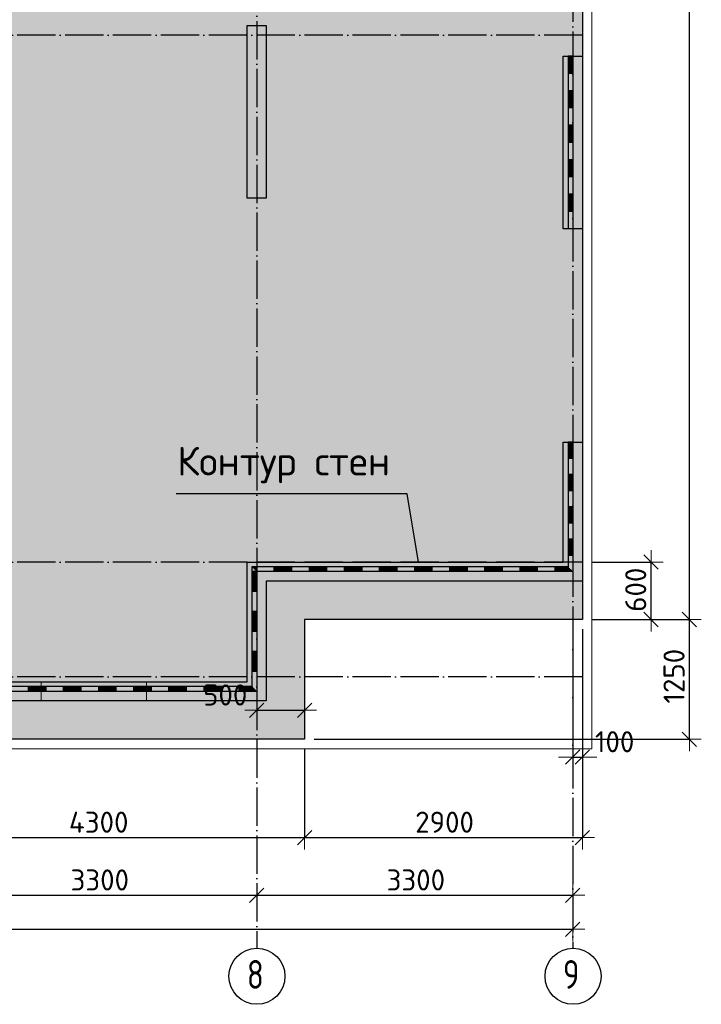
# Model space of a CAD drawing. Header units: millimetres. Extents: x -3483 to 105345, y -283423 to 72284.
# Tile 69 of 157: x 19275 to 26392, y -3417 to 6862. Entities that reach past the tile are written whole.
import ezdxf

# ---------------------------------------------------------------- set-up
doc = ezdxf.new("R2010")
doc.units = ezdxf.units.MM
doc.header["$PDMODE"] = 65
for name, pattern in [('______11', [500, 400, -50, 0, -50]), ('______2', [270, 200, -70]), ('______5', [1100, 800, -100, 100, -100])]:
    doc.linetypes.add(name, pattern=pattern)
for name, color, linetype, lineweight in [('Standard', 7, 'Continuous', 25), ('Колонна (1)', 7, 'Continuous', 35), ('Размерная линия_ общее', 7, 'Continuous', 13), ('Стена_ общее', 7, 'Continuous', 35), ('Фундамент (1)', 7, 'Continuous', 35), ('Фундамент_ общее', 7, 'Continuous', 35)]:
    doc.layers.add(name, color=color, linetype=linetype, lineweight=lineweight)
doc.layers.add('Осевая линия_ общее', color=7, linetype='______5', lineweight=13, true_color=0xa0a0a0)
doc.styles.add('ISOCPEUR', font='ISOCPEUR')
doc.dimstyles.new('DIMSTYLE_2', dxfattribs={"dimtxt": 220, "dimasz": 250, "dimexe": 0, "dimexo": 0, "dimgap": 110, "dimtad": 2, "dimdec": 0, "dimrnd": 5, "dimzin": 12, "dimdsep": 46, "dimtxsty": 'ISOCPEUR', "dimblk1": 'ALL_ML_STRICH', "dimblk2": 'ALL_ML_STRICH', "dimsah": 1, "dimcen": 0, "dimclrd": 7, "dimclre": 256, "dimclrt": 7, "dimadec": 0, "dimazin": 0, "dimtfac": 1, "dimtdec": 0, "dimtix": 1, "dimtmove": 2, "dimatfit": 3, "dimfxl": 0, "dimtvp": 1.2, "dimtzin": 0, "dimlwd": 0, "dimlwe": -3, "dimarcsym": 0})
doc.dimstyles.new('DIMSTYLE_3', dxfattribs={"dimtxt": 220, "dimasz": 250, "dimexe": 0, "dimexo": 0, "dimgap": 110, "dimtad": 2, "dimdec": 0, "dimrnd": 5, "dimzin": 12, "dimdsep": 46, "dimtxsty": 'ISOCPEUR', "dimblk1": 'ALL_ML_STRICH', "dimblk2": 'ALL_ML_STRICH', "dimsah": 1, "dimcen": 0, "dimclrd": 7, "dimclre": 256, "dimclrt": 7, "dimadec": 0, "dimazin": 0, "dimtfac": 1, "dimtdec": 0, "dimtix": 1, "dimtmove": 2, "dimatfit": 3, "dimfxl": 0, "dimtzin": 0, "dimlwd": 0, "dimlwe": -3, "dimarcsym": 0})
doc.dimstyles.new('DIMSTYLE_4', dxfattribs={"dimtxt": 220, "dimasz": 250, "dimexe": 0, "dimexo": 0, "dimgap": 110, "dimtad": 2, "dimdec": 0, "dimrnd": 5, "dimzin": 12, "dimdsep": 46, "dimtxsty": 'ISOCPEUR', "dimblk1": 'ALL_ML_STRICH', "dimblk2": 'ALL_ML_STRICH', "dimsah": 1, "dimcen": 0, "dimclrd": 7, "dimclre": 256, "dimclrt": 7, "dimadec": 0, "dimazin": 0, "dimtfac": 1, "dimtdec": 0, "dimtix": 1, "dimtmove": 2, "dimatfit": 3, "dimfxl": 0, "dimtzin": 0, "dimlwd": 0, "dimlwe": -3, "dimarcsym": 0})
doc.dimstyles.new('DIMSTYLE_5', dxfattribs={"dimtxt": 220, "dimasz": 250, "dimexe": 0, "dimexo": 0, "dimgap": 110, "dimtad": 2, "dimdec": 0, "dimrnd": 5, "dimzin": 12, "dimdsep": 46, "dimtxsty": 'ISOCPEUR', "dimblk1": 'ALL_ML_STRICH', "dimblk2": 'ALL_ML_STRICH', "dimsah": 1, "dimcen": 0, "dimclrd": 7, "dimclre": 256, "dimclrt": 7, "dimadec": 0, "dimazin": 0, "dimtfac": 1, "dimtdec": 0, "dimtix": 1, "dimtmove": 2, "dimatfit": 3, "dimfxl": 0, "dimtvp": 1.2, "dimtzin": 0, "dimlwd": 0, "dimlwe": -3, "dimarcsym": 0})

# ---------------------------------------------------------------- blocks, each defined once
blk = doc.blocks.new('ALL_ML_STRICH')
at = {"color": 0, "linetype": 'ByBlock', "lineweight": -2}
for p, q in [((0, -0.5), (0, 0.5)), ((-1, 0), (0.5, 0)), ((-0.3, -0.3), (0.3, 0.3))]:
    blk.add_line(p, q, dxfattribs=at)
blk = doc.blocks.new('*D4')
at = {"layer": 'DEFPOINTS', "color": 7, "linetype": 'Continuous', "lineweight": 13, "transparency": 33554687}
for p in [(25150, 1200), (25150, 600), (25867, 600)]:
    blk.add_point(p, dxfattribs=at)
at = {"layer": 'Размерная линия_ общее', "color": 253, "linetype": 'Continuous', "lineweight": -2, "true_color": 0xa0a0a0, "transparency": 33554687}
for p, q in [((25250, 1200), (25867, 1200)), ((25250, 600), (25867, 600))]:
    blk.add_line(p, q, dxfattribs=at)
at = {"layer": 'Размерная линия_ общее', "color": 7, "linetype": 'Continuous', "lineweight": -2, "transparency": 33554687}
blk.add_line((25867, 600), (25867, 1200), dxfattribs=at)
at = {"layer": 'Размерная линия_ общее', "color": 7, "linetype": 'Continuous', "lineweight": 13, "transparency": 33554687, "xscale": 250, "yscale": 250, "zscale": 250}
for p, rotation in [((25867, 1200), 90), ((25867, 600), 270)]:
    blk.add_blockref('ALL_ML_STRICH', p, dxfattribs=dict(at, rotation=rotation))
at = {"layer": 'Размерная линия_ общее', "color": 7, "linetype": 'Continuous', "lineweight": 13, "transparency": 33554687, "insert": (25707, 911), "char_height": 220, "width": 660, "attachment_point": 5, "rotation": 90, "style": 'ISOCPEUR'}
blk.add_mtext('\\A1;{600}', dxfattribs=at)
blk = doc.blocks.new('*D5')
at = {"layer": 'DEFPOINTS', "color": 7, "linetype": 'Continuous', "lineweight": 13, "transparency": 33554687}
for p in [(25150, 600), (22250, -650), (26267, -650)]:
    blk.add_point(p, dxfattribs=at)
at = {"layer": 'Размерная линия_ общее', "color": 253, "linetype": 'Continuous', "lineweight": -2, "true_color": 0xa0a0a0, "transparency": 33554687}
for p, q in [((25250, 600), (26267, 600)), ((22350, -650), (26267, -650))]:
    blk.add_line(p, q, dxfattribs=at)
at = {"layer": 'Размерная линия_ общее', "color": 7, "linetype": 'Continuous', "lineweight": -2, "transparency": 33554687}
blk.add_line((26267, -650), (26267, 600), dxfattribs=at)
at = {"layer": 'Размерная линия_ общее', "color": 7, "linetype": 'Continuous', "lineweight": 13, "transparency": 33554687, "xscale": 250, "yscale": 250, "zscale": 250}
for p, rotation in [((26267, 600), 90), ((26267, -650), 270)]:
    blk.add_blockref('ALL_ML_STRICH', p, dxfattribs=dict(at, rotation=rotation))
at = {"layer": 'Размерная линия_ общее', "color": 7, "linetype": 'Continuous', "lineweight": 13, "transparency": 33554687, "insert": (26107, 8), "char_height": 220, "width": 880, "attachment_point": 5, "rotation": 90, "style": 'ISOCPEUR'}
blk.add_mtext('\\A1;{1250}', dxfattribs=at)
blk = doc.blocks.new('*D6')
at = {"layer": 'DEFPOINTS', "color": 7, "linetype": 'Continuous', "lineweight": 13, "transparency": 33554687}
for p in [(25150, 14500), (25150, 600), (26267, 600)]:
    blk.add_point(p, dxfattribs=at)
at = {"layer": 'Размерная линия_ общее', "color": 253, "linetype": 'Continuous', "lineweight": -2, "true_color": 0xa0a0a0, "transparency": 33554687}
for p, q in [((25250, 14500), (26267, 14500)), ((25250, 600), (26267, 600))]:
    blk.add_line(p, q, dxfattribs=at)
at = {"layer": 'Размерная линия_ общее', "color": 7, "linetype": 'Continuous', "lineweight": -2, "transparency": 33554687}
blk.add_line((26267, 600), (26267, 14500), dxfattribs=at)
at = {"layer": 'Размерная линия_ общее', "color": 7, "linetype": 'Continuous', "lineweight": 13, "transparency": 33554687, "xscale": 250, "yscale": 250, "zscale": 250}
for p, rotation in [((26267, 14500), 90), ((26267, 600), 270)]:
    blk.add_blockref('ALL_ML_STRICH', p, dxfattribs=dict(at, rotation=rotation))
at = {"layer": 'Размерная линия_ общее', "color": 7, "linetype": 'Continuous', "lineweight": 13, "transparency": 33554687, "insert": (26107, 7583), "char_height": 220, "width": 1100, "attachment_point": 5, "rotation": 90, "style": 'ISOCPEUR'}
blk.add_mtext('\\A1;{13900}', dxfattribs=at)
blk = doc.blocks.new('*D16')
at = {"layer": 'DEFPOINTS', "color": 7, "linetype": 'Continuous', "lineweight": 13, "transparency": 33554687}
for p in [(21750, -306), (21750, -348), (22250, -320)]:
    blk.add_point(p, dxfattribs=at)
at = {"layer": 'Размерная линия_ общее', "color": 253, "linetype": 'Continuous', "lineweight": -2, "true_color": 0xa0a0a0, "transparency": 33554687}
for p, q in [((21750, -348), (21750, -348)), ((22250, -348), (22250, -348))]:
    blk.add_line(p, q, dxfattribs=at)
at = {"layer": 'Размерная линия_ общее', "color": 7, "linetype": 'Continuous', "lineweight": -2, "transparency": 33554687}
blk.add_line((21750, -348), (22250, -348), dxfattribs=at)
at = {"layer": 'Размерная линия_ общее', "color": 7, "linetype": 'Continuous', "lineweight": 13, "transparency": 33554687, "xscale": 250, "yscale": 250, "zscale": 250, "rotation": 180}
blk.add_blockref('ALL_ML_STRICH', (21750, -348), dxfattribs=at)
at = {"layer": 'Размерная линия_ общее', "color": 7, "linetype": 'Continuous', "lineweight": 13, "transparency": 33554687, "xscale": 250, "yscale": 250, "zscale": 250}
blk.add_blockref('ALL_ML_STRICH', (22250, -348), dxfattribs=at)
at = {"layer": 'Размерная линия_ общее', "color": 7, "linetype": 'Continuous', "lineweight": 13, "transparency": 33554687, "insert": (21421, -188), "char_height": 220, "width": 660, "attachment_point": 5, "style": 'ISOCPEUR'}
blk.add_mtext('\\A1;{500}', dxfattribs=at)
blk = doc.blocks.new('*D17')
at = {"layer": 'DEFPOINTS', "color": 7, "linetype": 'Continuous', "lineweight": 13, "transparency": 33554687}
for p in [(25050, 600), (25150, 600), (25050, -836)]:
    blk.add_point(p, dxfattribs=at)
at = {"layer": 'Размерная линия_ общее', "color": 253, "linetype": 'Continuous', "lineweight": -2, "true_color": 0xa0a0a0, "transparency": 33554687}
for p, q in [((25050, 500), (25050, -836)), ((25150, 500), (25150, -836))]:
    blk.add_line(p, q, dxfattribs=at)
at = {"layer": 'Размерная линия_ общее', "color": 7, "linetype": 'Continuous', "lineweight": -2, "transparency": 33554687}
blk.add_line((25050, -836), (25150, -836), dxfattribs=at)
at = {"layer": 'Размерная линия_ общее', "color": 7, "linetype": 'Continuous', "lineweight": 13, "transparency": 33554687, "xscale": 250, "yscale": 250, "zscale": 250}
blk.add_blockref('ALL_ML_STRICH', (25150, -836), dxfattribs=at)
at = {"layer": 'Размерная линия_ общее', "color": 7, "linetype": 'Continuous', "lineweight": 13, "transparency": 33554687, "xscale": 250, "yscale": 250, "zscale": 250, "rotation": 180}
blk.add_blockref('ALL_ML_STRICH', (25050, -836), dxfattribs=at)
at = {"layer": 'Размерная линия_ общее', "color": 7, "linetype": 'Continuous', "lineweight": 13, "transparency": 33554687, "insert": (25487, -676), "char_height": 220, "width": 660, "attachment_point": 5, "style": 'ISOCPEUR'}
blk.add_mtext('\\A1;{100}', dxfattribs=at)
blk = doc.blocks.new('*D43')
at = {"layer": 'DEFPOINTS', "color": 7, "linetype": 'Continuous', "lineweight": 13, "transparency": 33554687}
for p in [(17950, -650), (22250, -650), (17950, -1676)]:
    blk.add_point(p, dxfattribs=at)
at = {"layer": 'Размерная линия_ общее', "color": 253, "linetype": 'Continuous', "lineweight": -2, "true_color": 0xa0a0a0, "transparency": 33554687}
for p, q in [((17950, -750), (17950, -1676)), ((22250, -750), (22250, -1676))]:
    blk.add_line(p, q, dxfattribs=at)
at = {"layer": 'Размерная линия_ общее', "color": 7, "linetype": 'Continuous', "lineweight": -2, "transparency": 33554687}
blk.add_line((17950, -1676), (22250, -1676), dxfattribs=at)
at = {"layer": 'Размерная линия_ общее', "color": 7, "linetype": 'Continuous', "lineweight": 13, "transparency": 33554687, "xscale": 250, "yscale": 250, "zscale": 250, "rotation": 180}
blk.add_blockref('ALL_ML_STRICH', (17950, -1676), dxfattribs=at)
at = {"layer": 'Размерная линия_ общее', "color": 7, "linetype": 'Continuous', "lineweight": 13, "transparency": 33554687, "xscale": 250, "yscale": 250, "zscale": 250}
blk.add_blockref('ALL_ML_STRICH', (22250, -1676), dxfattribs=at)
at = {"layer": 'Размерная линия_ общее', "color": 7, "linetype": 'Continuous', "lineweight": 13, "transparency": 33554687, "insert": (20100, -1516), "char_height": 220, "width": 880, "attachment_point": 5, "style": 'ISOCPEUR'}
blk.add_mtext('\\A1;{4300}', dxfattribs=at)
blk = doc.blocks.new('*D44')
at = {"layer": 'DEFPOINTS', "color": 7, "linetype": 'Continuous', "lineweight": 13, "transparency": 33554687}
for p in [(25150, 600), (22250, -650), (22250, -1676)]:
    blk.add_point(p, dxfattribs=at)
at = {"layer": 'Размерная линия_ общее', "color": 253, "linetype": 'Continuous', "lineweight": -2, "true_color": 0xa0a0a0, "transparency": 33554687}
for p, q in [((25150, 500), (25150, -1676)), ((22250, -750), (22250, -1676))]:
    blk.add_line(p, q, dxfattribs=at)
at = {"layer": 'Размерная линия_ общее', "color": 7, "linetype": 'Continuous', "lineweight": -2, "transparency": 33554687}
blk.add_line((22250, -1676), (25150, -1676), dxfattribs=at)
at = {"layer": 'Размерная линия_ общее', "color": 7, "linetype": 'Continuous', "lineweight": 13, "transparency": 33554687, "xscale": 250, "yscale": 250, "zscale": 250, "rotation": 180}
blk.add_blockref('ALL_ML_STRICH', (22250, -1676), dxfattribs=at)
at = {"layer": 'Размерная линия_ общее', "color": 7, "linetype": 'Continuous', "lineweight": 13, "transparency": 33554687, "xscale": 250, "yscale": 250, "zscale": 250}
blk.add_blockref('ALL_ML_STRICH', (25150, -1676), dxfattribs=at)
at = {"layer": 'Размерная линия_ общее', "color": 7, "linetype": 'Continuous', "lineweight": 13, "transparency": 33554687, "insert": (23711, -1516), "char_height": 220, "width": 880, "attachment_point": 5, "style": 'ISOCPEUR'}
blk.add_mtext('\\A1;{2900}', dxfattribs=at)
blk = doc.blocks.new('*D697')
at = {"layer": 'DEFPOINTS', "color": 7, "linetype": 'Continuous', "lineweight": 13, "transparency": 33554687}
for p in [(0, -2634), (25050, -2668), (0, -2733)]:
    blk.add_point(p, dxfattribs=at)
at = {"layer": 'Размерная линия_ общее', "color": 253, "linetype": 'Continuous', "lineweight": -2, "true_color": 0xa0a0a0, "transparency": 33554687}
for p, q in [((0, -2713), (0, -2634)), ((25050, -2648), (25050, -2634))]:
    blk.add_line(p, q, dxfattribs=at)
at = {"layer": 'Размерная линия_ общее', "color": 7, "linetype": 'Continuous', "lineweight": -2, "transparency": 33554687}
blk.add_line((0, -2634), (25050, -2634), dxfattribs=at)
at = {"layer": 'Размерная линия_ общее', "color": 7, "linetype": 'Continuous', "lineweight": 13, "transparency": 33554687, "xscale": 250, "yscale": 250, "zscale": 250, "rotation": 180}
blk.add_blockref('ALL_ML_STRICH', (0, -2634), dxfattribs=at)
at = {"layer": 'Размерная линия_ общее', "color": 7, "linetype": 'Continuous', "lineweight": 13, "transparency": 33554687, "xscale": 250, "yscale": 250, "zscale": 250}
blk.add_blockref('ALL_ML_STRICH', (25050, -2634), dxfattribs=at)
at = {"layer": 'Размерная линия_ общее', "color": 7, "linetype": 'Continuous', "lineweight": 13, "transparency": 33554687, "insert": (12536, -2474), "char_height": 220, "width": 1100, "attachment_point": 5, "style": 'ISOCPEUR'}
blk.add_mtext('\\A1;{25050}', dxfattribs=at)
blk = doc.blocks.new('*D704')
at = {"layer": 'DEFPOINTS', "color": 7, "linetype": 'Continuous', "lineweight": 13, "transparency": 33554687}
for p in [(21750, -2186), (18450, -2279), (18450, -2281)]:
    blk.add_point(p, dxfattribs=at)
at = {"layer": 'Размерная линия_ общее', "color": 253, "linetype": 'Continuous', "lineweight": -2, "true_color": 0xa0a0a0, "transparency": 33554687}
for p, q in [((18450, -2279), (18450, -2279)), ((21750, -2286), (21750, -2279))]:
    blk.add_line(p, q, dxfattribs=at)
at = {"layer": 'Размерная линия_ общее', "color": 7, "linetype": 'Continuous', "lineweight": -2, "transparency": 33554687}
blk.add_line((18450, -2279), (21750, -2279), dxfattribs=at)
at = {"layer": 'Размерная линия_ общее', "color": 7, "linetype": 'Continuous', "lineweight": 13, "transparency": 33554687, "xscale": 250, "yscale": 250, "zscale": 250, "rotation": 180}
blk.add_blockref('ALL_ML_STRICH', (18450, -2279), dxfattribs=at)
at = {"layer": 'Размерная линия_ общее', "color": 7, "linetype": 'Continuous', "lineweight": 13, "transparency": 33554687, "xscale": 250, "yscale": 250, "zscale": 250}
blk.add_blockref('ALL_ML_STRICH', (21750, -2279), dxfattribs=at)
at = {"layer": 'Размерная линия_ общее', "color": 7, "linetype": 'Continuous', "lineweight": 13, "transparency": 33554687, "insert": (20111, -2119), "char_height": 220, "width": 880, "attachment_point": 5, "style": 'ISOCPEUR'}
blk.add_mtext('\\A1;{3300}', dxfattribs=at)
blk = doc.blocks.new('*D705')
at = {"layer": 'DEFPOINTS', "color": 7, "linetype": 'Continuous', "lineweight": 13, "transparency": 33554687}
for p in [(21750, -2186), (25050, -2186), (21750, -2279)]:
    blk.add_point(p, dxfattribs=at)
at = {"layer": 'Размерная линия_ общее', "color": 253, "linetype": 'Continuous', "lineweight": -2, "true_color": 0xa0a0a0, "transparency": 33554687}
for p, q in [((21750, -2286), (21750, -2279)), ((25050, -2286), (25050, -2279))]:
    blk.add_line(p, q, dxfattribs=at)
at = {"layer": 'Размерная линия_ общее', "color": 7, "linetype": 'Continuous', "lineweight": -2, "transparency": 33554687}
blk.add_line((21750, -2279), (25050, -2279), dxfattribs=at)
at = {"layer": 'Размерная линия_ общее', "color": 7, "linetype": 'Continuous', "lineweight": 13, "transparency": 33554687, "xscale": 250, "yscale": 250, "zscale": 250, "rotation": 180}
blk.add_blockref('ALL_ML_STRICH', (21750, -2279), dxfattribs=at)
at = {"layer": 'Размерная линия_ общее', "color": 7, "linetype": 'Continuous', "lineweight": 13, "transparency": 33554687, "xscale": 250, "yscale": 250, "zscale": 250}
blk.add_blockref('ALL_ML_STRICH', (25050, -2279), dxfattribs=at)
at = {"layer": 'Размерная линия_ общее', "color": 7, "linetype": 'Continuous', "lineweight": 13, "transparency": 33554687, "insert": (23411, -2119), "char_height": 220, "width": 880, "attachment_point": 5, "style": 'ISOCPEUR'}
blk.add_mtext('\\A1;{3300}', dxfattribs=at)
blk = doc.blocks.new('ЭЛЕМЕНТ_УЗОРА_3')
at = {"layer": 'Standard', "color": 7, "linetype": 'Continuous', "lineweight": 25, "transparency": 33554687}
for p, q in [((25000, 6480), (25000, 6120)), ((25050, 6480), (25000, 6480)), ((25010, 6480), (25010, 6300)), ((25020, 6480), (25020, 6300)), ((25030, 6480), (25030, 6300)), ((25040, 6480), (25040, 6300)), ((25050, 6480), (25050, 6120)), ((25050, 6300), (25000, 6300)), ((25000, 6120), (25000, 5760)), ((25050, 6120), (25000, 6120)), ((25050, 6120), (25000, 6120)), ((25010, 6120), (25010, 5940)), ((25020, 6120), (25020, 5940)), ((25030, 6120), (25030, 5940)), ((25040, 6120), (25040, 5940)), ((25050, 6120), (25050, 5760)), ((25050, 5940), (25000, 5940)), ((25000, 5760), (25000, 5400)), ((25050, 5760), (25000, 5760)), ((25050, 5760), (25000, 5760)), ((25010, 5760), (25010, 5580)), ((25020, 5760), (25020, 5580)), ((25030, 5760), (25030, 5580)), ((25040, 5760), (25040, 5580)), ((25050, 5760), (25050, 5400)), ((25050, 5580), (25000, 5580)), ((25000, 5400), (25000, 5040)), ((25050, 5400), (25000, 5400)), ((25050, 5400), (25000, 5400)), ((25010, 5400), (25010, 5220)), ((25020, 5400), (25020, 5220)), ((25030, 5400), (25030, 5220)), ((25040, 5400), (25040, 5220)), ((25050, 5400), (25050, 5040)), ((25050, 5220), (25000, 5220)), ((25000, 5040), (25000, 4680)), ((25050, 5040), (25000, 5040)), ((25050, 5040), (25000, 5040)), ((25010, 5040), (25010, 4860)), ((25020, 5040), (25020, 4860)), ((25030, 5040), (25030, 4860)), ((25040, 5040), (25040, 4860)), ((25050, 5040), (25050, 4680)), ((25050, 4860), (25000, 4860)), ((25000, 4680), (25000, 4680)), ((25050, 4680), (25000, 4680)), ((25050, 4680), (25000, 4680)), ((25010, 4680), (25010, 4680)), ((25020, 4680), (25020, 4680)), ((25030, 4680), (25030, 4680)), ((25040, 4680), (25040, 4680)), ((25050, 4680), (25050, 4680))]:
    blk.add_line(p, q, dxfattribs=at)
blk = doc.blocks.new('ЭЛЕМЕНТ_УЗОРА_5')
at = {"layer": 'Standard', "color": 7, "linetype": 'Continuous', "lineweight": 25, "transparency": 33554687}
for p, q in [((25000, 2450), (25000, 2113)), ((25050, 2450), (25000, 2450)), ((25010, 2450), (25010, 2281)), ((25020, 2450), (25020, 2281)), ((25030, 2450), (25030, 2281)), ((25040, 2450), (25040, 2281)), ((25050, 2450), (25050, 2113)), ((25050, 2281), (25000, 2281)), ((25000, 2113), (25000, 1775)), ((25050, 2113), (25000, 2113)), ((25050, 2113), (25000, 2113)), ((25010, 2113), (25010, 1944)), ((25020, 2113), (25020, 1944)), ((25030, 2113), (25030, 1944)), ((25040, 2113), (25040, 1944)), ((25050, 2113), (25050, 1775)), ((25050, 1944), (25000, 1944)), ((25000, 1775), (25000, 1438)), ((25050, 1775), (25000, 1775)), ((25050, 1775), (25000, 1775)), ((25010, 1775), (25010, 1606)), ((25020, 1775), (25020, 1606)), ((25030, 1775), (25030, 1606)), ((25040, 1775), (25040, 1606)), ((25050, 1775), (25050, 1438)), ((25050, 1606), (25000, 1606)), ((25000, 1438), (25000, 1150)), ((25050, 1438), (25000, 1438)), ((25050, 1438), (25000, 1438)), ((25010, 1438), (25010, 1269)), ((25020, 1438), (25020, 1269)), ((25030, 1438), (25030, 1269)), ((25040, 1438), (25040, 1269)), ((25050, 1438), (25050, 1100)), ((25050, 1269), (25000, 1269)), ((21750, 1150), (21700, 1150)), ((21700, 1150), (21700, 1100)), ((21750, 1140), (21710, 1140)), ((22117, 1150), (21750, 1150)), ((21750, 1100), (21750, 1150)), ((21750, 1100), (21750, 1150)), ((21933, 1100), (21933, 1150)), ((22117, 1140), (21933, 1140)), ((22483, 1150), (22117, 1150)), ((22117, 1100), (22117, 1150)), ((22117, 1100), (22117, 1150)), ((22300, 1100), (22300, 1150)), ((22483, 1140), (22300, 1140)), ((22850, 1150), (22483, 1150)), ((22483, 1100), (22483, 1150)), ((22483, 1100), (22483, 1150)), ((22667, 1100), (22667, 1150)), ((22850, 1140), (22667, 1140)), ((23217, 1150), (22850, 1150)), ((22850, 1100), (22850, 1150)), ((22850, 1100), (22850, 1150)), ((23033, 1100), (23033, 1150)), ((23217, 1140), (23033, 1140)), ((23583, 1150), (23217, 1150)), ((23217, 1100), (23217, 1150)), ((23217, 1100), (23217, 1150)), ((23400, 1100), (23400, 1150)), ((23583, 1140), (23400, 1140)), ((23950, 1150), (23583, 1150)), ((23583, 1100), (23583, 1150)), ((23583, 1100), (23583, 1150)), ((23767, 1100), (23767, 1150)), ((23950, 1140), (23767, 1140)), ((24317, 1150), (23950, 1150)), ((23950, 1100), (23950, 1150)), ((23950, 1100), (23950, 1150)), ((24133, 1100), (24133, 1150)), ((24317, 1140), (24133, 1140)), ((24683, 1150), (24317, 1150)), ((24317, 1100), (24317, 1150)), ((24317, 1100), (24317, 1150)), ((24500, 1100), (24500, 1150)), ((24683, 1140), (24500, 1140)), ((25000, 1150), (24683, 1150)), ((24683, 1100), (24683, 1150)), ((24683, 1100), (24683, 1150)), ((24867, 1100), (24867, 1150)), ((25010, 1140), (24867, 1140)), ((21700, 1100), (21700, 683)), ((21710, 1100), (21710, 892)), ((21750, 1130), (21720, 1130)), ((21720, 1100), (21720, 892)), ((21750, 1120), (21730, 1120)), ((21730, 1100), (21730, 892)), ((21750, 1110), (21740, 1110)), ((21740, 1100), (21740, 892)), ((22117, 1100), (21750, 1100)), ((21750, 1100), (21750, 1100)), ((22117, 1130), (21933, 1130)), ((22117, 1120), (21933, 1120)), ((22117, 1110), (21933, 1110)), ((22483, 1100), (22117, 1100)), ((22483, 1130), (22300, 1130)), ((22483, 1120), (22300, 1120)), ((22483, 1110), (22300, 1110)), ((22850, 1100), (22483, 1100)), ((22850, 1130), (22667, 1130)), ((22850, 1120), (22667, 1120)), ((22850, 1110), (22667, 1110)), ((23217, 1100), (22850, 1100)), ((23217, 1130), (23033, 1130)), ((23217, 1120), (23033, 1120)), ((23217, 1110), (23033, 1110)), ((23583, 1100), (23217, 1100)), ((23583, 1130), (23400, 1130)), ((23583, 1120), (23400, 1120)), ((23583, 1110), (23400, 1110)), ((23950, 1100), (23583, 1100)), ((23950, 1130), (23767, 1130)), ((23950, 1120), (23767, 1120)), ((23950, 1110), (23767, 1110)), ((24317, 1100), (23950, 1100)), ((24317, 1130), (24133, 1130)), ((24317, 1120), (24133, 1120)), ((24317, 1110), (24133, 1110)), ((24683, 1100), (24317, 1100)), ((24683, 1130), (24500, 1130)), ((24683, 1120), (24500, 1120)), ((24683, 1110), (24500, 1110)), ((25020, 1130), (24867, 1130)), ((25030, 1120), (24867, 1120)), ((25040, 1110), (24867, 1110)), ((25050, 1100), (25050, 1100)), ((25050, 1100), (25050, 1100)), ((25050, 1100), (25050, 1100)), ((21750, 892), (21700, 892)), ((21700, 683), (21700, 267)), ((21750, 683), (21700, 683)), ((21750, 683), (21700, 683)), ((21710, 683), (21710, 475)), ((21720, 683), (21720, 475)), ((21730, 683), (21730, 475)), ((21740, 683), (21740, 475)), ((21750, 683), (21750, 267)), ((21750, 475), (21700, 475)), ((21700, 267), (21700, -100)), ((21750, 267), (21700, 267)), ((21750, 267), (21700, 267)), ((21710, 267), (21710, 58)), ((21720, 267), (21720, 58)), ((21730, 267), (21730, 58)), ((21740, 267), (21740, 58)), ((21750, 267), (21750, -150)), ((21750, 58), (21700, 58)), ((19550, -100), (19183, -100)), ((19367, -150), (19367, -100)), ((19917, -100), (19550, -100)), ((19550, -150), (19550, -100)), ((19550, -150), (19550, -100)), ((19733, -150), (19733, -100)), ((20283, -100), (19917, -100)), ((19917, -150), (19917, -100)), ((19917, -150), (19917, -100)), ((20100, -150), (20100, -100)), ((20650, -100), (20283, -100)), ((20283, -150), (20283, -100)), ((20283, -150), (20283, -100)), ((20467, -150), (20467, -100)), ((21017, -100), (20650, -100)), ((20650, -150), (20650, -100)), ((20650, -150), (20650, -100)), ((20833, -150), (20833, -100)), ((21383, -100), (21017, -100)), ((21017, -150), (21017, -100)), ((21017, -150), (21017, -100)), ((21200, -150), (21200, -100)), ((21700, -100), (21383, -100)), ((21383, -150), (21383, -100)), ((21383, -150), (21383, -100)), ((21567, -150), (21567, -100)), ((19550, -150), (19183, -150)), ((19550, -110), (19367, -110)), ((19550, -120), (19367, -120)), ((19550, -130), (19367, -130)), ((19550, -140), (19367, -140)), ((19917, -150), (19550, -150)), ((19917, -110), (19733, -110)), ((19917, -120), (19733, -120)), ((19917, -130), (19733, -130)), ((19917, -140), (19733, -140)), ((20283, -150), (19917, -150)), ((20283, -110), (20100, -110)), ((20283, -120), (20100, -120)), ((20283, -130), (20100, -130)), ((20283, -140), (20100, -140)), ((20650, -150), (20283, -150)), ((20650, -110), (20467, -110)), ((20650, -120), (20467, -120)), ((20650, -130), (20467, -130)), ((20650, -140), (20467, -140)), ((21017, -150), (20650, -150)), ((21017, -110), (20833, -110)), ((21017, -120), (20833, -120)), ((21017, -130), (20833, -130)), ((21017, -140), (20833, -140)), ((21383, -150), (21017, -150)), ((21383, -110), (21200, -110)), ((21383, -120), (21200, -120)), ((21383, -130), (21200, -130)), ((21383, -140), (21200, -140)), ((21710, -110), (21567, -110)), ((21720, -120), (21567, -120)), ((21730, -130), (21567, -130)), ((21740, -140), (21567, -140)), ((21750, -150), (21750, -150)), ((21750, -150), (21750, -150)), ((21750, -150), (21750, -150))]:
    blk.add_line(p, q, dxfattribs=at)
for points in [[(21750, 1100), (21750, 1100), (21700, 1100)], [(21750, 1100), (21750, 1100), (21700, 1100)], [(21750, 1100), (21750, 1100), (21750, 683)], [(25050, 1100), (25050, 1100), (24683, 1100)], [(21750, -150), (21750, -150), (21383, -150)]]:
    blk.add_lwpolyline(points, dxfattribs=at)

msp = doc.modelspace()

# ---------------------------------------------------------------- hatches: boundary and pattern name
at = {"layer": 'Фундамент (1)', "linetype": 'Continuous', "lineweight": 13, "true_color": 0xc7c7c7, "transparency": 33554687}
h = msp.add_hatch(color=9, dxfattribs=at)
h.paths.add_polyline_path([(14500, 40050), (14500, 46590), (600, 46590), (600, 43340), (-650, 43340), (-650, 38420), (600, 38420), (600, 32820), (-650, 32820), (-650, 27900), (600, 27900), (600, 22300), (-650, 22300), (-650, 18000), (600, 18000), (600, 12640), (-650, 12640), (-650, 10119.9), (2567.4, 6902.4), (3451.3, 7786.3), (7715.2, 3522.4), (6831.3, 2638.6), (10119.9, -650), (12590, -650), (12590, 600), (17950, 600), (17950, -650), (22250, -650), (22250, 600), (25150, 600), (25150, 14500), (22052, 14500), (21015.9, 15536.2), (22316.9, 16837.3), (16695.4, 22458.8), (15394.4, 21157.7), (14500, 22052), (14500, 31190), (16340, 31190), (16340, 40050)])
h.paths.add_polyline_path([(16320.7, 19807.1), (16744.9, 20231.4), (17169.2, 19807.1), (16744.9, 19382.8)], flags=16)
h.paths.add_polyline_path([(6480, 35420), (6480, 34820), (5880, 34820), (5880, 35420)], flags=16)
h.paths.add_polyline_path([(6100, 14400), (6100, 15000), (6700, 15000), (6700, 14400)], flags=16)

# ---------------------------------------------------------------- linework, layer by layer
at = {"layer": 'Standard', "color": 7, "linetype": 'Continuous', "lineweight": 13, "transparency": 33554687}
msp.add_lwpolyline([(-750, -750), (25250, -750), (25250, 46690), (-750, 46690), (-750, -750)], dxfattribs=at)
at = {"layer": 'Standard', "color": 7, "linetype": 'Continuous', "lineweight": 25, "transparency": 33554687}
msp.add_lwpolyline([(23438.7, 1200), (23319.1, 1912.2), (20909.1, 1912.2)], dxfattribs=at)
at = {"layer": 'Колонна (1)', "color": 7, "lineweight": 25, "transparency": 33554687}
for p, q in [((21650, 5000), (21650, 6800)), ((21650, 6800), (21850, 6800)), ((21850, 6800), (21850, 5000)), ((24950, 4680), (24950, 6480)), ((24950, 6480), (25150, 6480)), ((25150, 6480), (25150, 4680)), ((21850, 5000), (21650, 5000)), ((25150, 4680), (24950, 4680))]:
    msp.add_line(p, q, dxfattribs=at)
at = {"layer": 'Колонна (1)', "color": 7, "linetype": 'Continuous', "lineweight": 25, "transparency": 33554687}
for p, q in [((21650, 5000), (21650, 6800)), ((21650, 6800), (21850, 6800)), ((21850, 6800), (21850, 5000)), ((24950, 4680), (24950, 6480)), ((24950, 6480), (25150, 6480)), ((25150, 6480), (25150, 4680)), ((21850, 5000), (21650, 5000)), ((25150, 4680), (24950, 4680))]:
    msp.add_line(p, q, dxfattribs=at)
at = {"layer": 'Осевая линия_ общее', "color": 253, "linetype": '______11', "lineweight": -3, "true_color": 0xa0a0a0, "transparency": 33554687}
for p, q in [((21750, 17850), (21750, -2827.9)), ((25050, 14740), (25050, -2827.9)), ((25150, 6700), (-2857.8, 6700)), ((25150, 1200), (-2857.8, 1200)), ((25150, 0), (-2857.8, 0))]:
    msp.add_line(p, q, dxfattribs=at)
at = {"layer": 'Осевая линия_ общее', "color": 7, "linetype": 'Continuous', "lineweight": -3, "transparency": 33554687}
for centre in [(21752.4, -3124.6), (25052.4, -3124.6)]:
    msp.add_circle(centre, 292.4, dxfattribs=at)
at = {"layer": 'Стена_ общее', "color": 7, "linetype": 'Continuous', "lineweight": 25, "transparency": 33554687}
for p, q in [((24950, 1200), (24950, 2450)), ((24950, 2450), (25150, 2450)), ((24950, 1200), (24950, 2450)), ((24950, 2450), (25150, 2450)), ((25150, 2450), (25150, 1000)), ((25150, 2450), (25150, 1000)), ((21650, 1000), (21650, 1200)), ((21650, 1200), (24950, 1200)), ((21650, 1000), (21650, 1200)), ((21650, 1200), (24950, 1200)), ((21650, -50), (21650, 1000)), ((21650, -50), (21650, 1000)), ((24950, 1000), (21850, 1000)), ((21850, 1000), (21850, -250)), ((24950, 1000), (21850, 1000)), ((21850, 1000), (21850, -250)), ((25150, 1000), (24950, 1000)), ((25150, 1000), (24950, 1000)), ((18550, -50), (21650, -50)), ((18550, -50), (21650, -50)), ((21650, -250), (18350, -250)), ((21650, -250), (18350, -250)), ((21850, -250), (21650, -250)), ((21850, -250), (21650, -250))]:
    msp.add_line(p, q, dxfattribs=at)
at = {"layer": 'Стена_ общее', "color": 253, "linetype": '______2', "lineweight": 18, "true_color": 0xababab, "transparency": 33554687}
for p, q in [((19500, -50), (19500, -250)), ((19500, -50), (19500, -250)), ((20600, -250), (20600, -50)), ((20600, -250), (20600, -50))]:
    msp.add_line(p, q, dxfattribs=at)
at = {"layer": 'Фундамент_ общее', "color": 7, "lineweight": 25, "transparency": 33554687}
for p, q in [((25150, 8620), (25150, 6480)), ((25150, 4680), (25150, 2450)), ((25150, 1000), (25150, 600)), ((22250, 600), (22250, -650)), ((25150, 600), (22250, 600)), ((22250, -650), (17950, -650))]:
    msp.add_line(p, q, dxfattribs=at)
at = {"layer": 'Фундамент_ общее', "color": 7, "linetype": 'Continuous', "lineweight": 25, "transparency": 33554687}
for p, q in [((25150, 8620), (25150, 6480)), ((25150, 4680), (25150, 2450)), ((25150, 1000), (25150, 600)), ((22250, 600), (22250, -650)), ((25150, 600), (22250, 600)), ((22250, -650), (17950, -650))]:
    msp.add_line(p, q, dxfattribs=at)

# ---------------------------------------------------------------- block references
at = {"layer": 'Standard', "color": 7, "linetype": 'Continuous', "lineweight": 25, "transparency": 33554687}
for name in ['ЭЛЕМЕНТ_УЗОРА_5', 'ЭЛЕМЕНТ_УЗОРА_3']:
    msp.add_blockref(name, (0, 0), dxfattribs=at)

# ---------------------------------------------------------------- texts
at = {"layer": 'Standard', "color": 7, "linetype": 'Continuous', "lineweight": 25, "transparency": 33554687, "insert": (20919.1, 2022.2), "char_height": 300, "width": 2546.341, "attachment_point": 7, "style": 'ISOCPEUR'}
msp.add_mtext('\\A1;{\\fISOCPEUR|i0|b0;\\H300.000000;\\W1.000000;\\C7;Контур стен}\\P', dxfattribs=at)
at = {"layer": 'Осевая линия_ общее', "color": 7, "linetype": 'Continuous', "lineweight": -3, "transparency": 33554687, "char_height": 300, "width": 326.407, "attachment_point": 7, "style": 'ISOCPEUR'}
for s, insert in [('\\W0.78;8', (21647.4, -3255.1)), ('\\W0.78;9', (24947.4, -3255.1))]:
    msp.add_mtext(s, dxfattribs=dict(at, insert=insert))

# ---------------------------------------------------------------- dimensions: what is measured, and where the dimension line sits
at = {"layer": 'Размерная линия_ общее', "color": 7, "linetype": 'Continuous', "lineweight": 13, "transparency": 33554687}
for base, p1, p2, dimstyle, picture, middle in [((26266.8, 14500), (25250, 600), (25250, 14500), 'DIMSTYLE_4', '*D6', (26106.8, 7583)), ((25866.8, 1200), (25250, 600), (25250, 1200), 'DIMSTYLE_2', '*D4', (25706.8, 911)), ((26266.8, 600), (22350, -650), (25250, 600), 'DIMSTYLE_3', '*D5', (26106.8, 8))]:
    dim = msp.add_linear_dim(base=base, p1=p1, p2=p2, angle=90, dimstyle=dimstyle, override={"dimpost": '<>', "dimclrd": 7, "dimclre": 253, "dimclrt": 7, "dimlwd": 0, "dimlwe": 65533}, dxfattribs=at)
    dim.commit()
    dim.dimension.update_dxf_attribs({"geometry": picture, "text_midpoint": middle, "dimtype": 160})
for base, p1, p2, dimstyle, picture, middle in [((25150, -1675.8), (22250, -750), (25150, 500), 'DIMSTYLE_4', '*D44', (23711, -1515.8)), ((25150, -835.6), (25050, 500), (25150, 500), 'DIMSTYLE_5', '*D17', (25487.2, -675.8)), ((22250, -347.6), (21750, -347.6), (22250, -347.6), 'DIMSTYLE_5', '*D16', (21420.5, -188)), ((22250, -1675.8), (17950, -750), (22250, -750), 'DIMSTYLE_4', '*D43', (20100, -1515.8)), ((21750, -2278.8), (18450, -2278.8), (21750, -2286.4), 'DIMSTYLE_4', '*D704', (20111, -2118.8)), ((25050, -2278.8), (21750, -2286.4), (25050, -2286.4), 'DIMSTYLE_4', '*D705', (23411, -2118.8)), ((25050, -2633.6), (0, -2713.1), (25050, -2647.7), 'DIMSTYLE_4', '*D697', (12536, -2473.6))]:
    dim = msp.add_linear_dim(base=base, p1=p1, p2=p2, dimstyle=dimstyle, override={"dimpost": '<>', "dimclrd": 7, "dimclre": 253, "dimclrt": 7, "dimlwd": 0, "dimlwe": 65533}, dxfattribs=at)
    dim.commit()
    dim.dimension.update_dxf_attribs({"geometry": picture, "text_midpoint": middle, "dimtype": 160})

doc.saveas('drawing.dxf')
